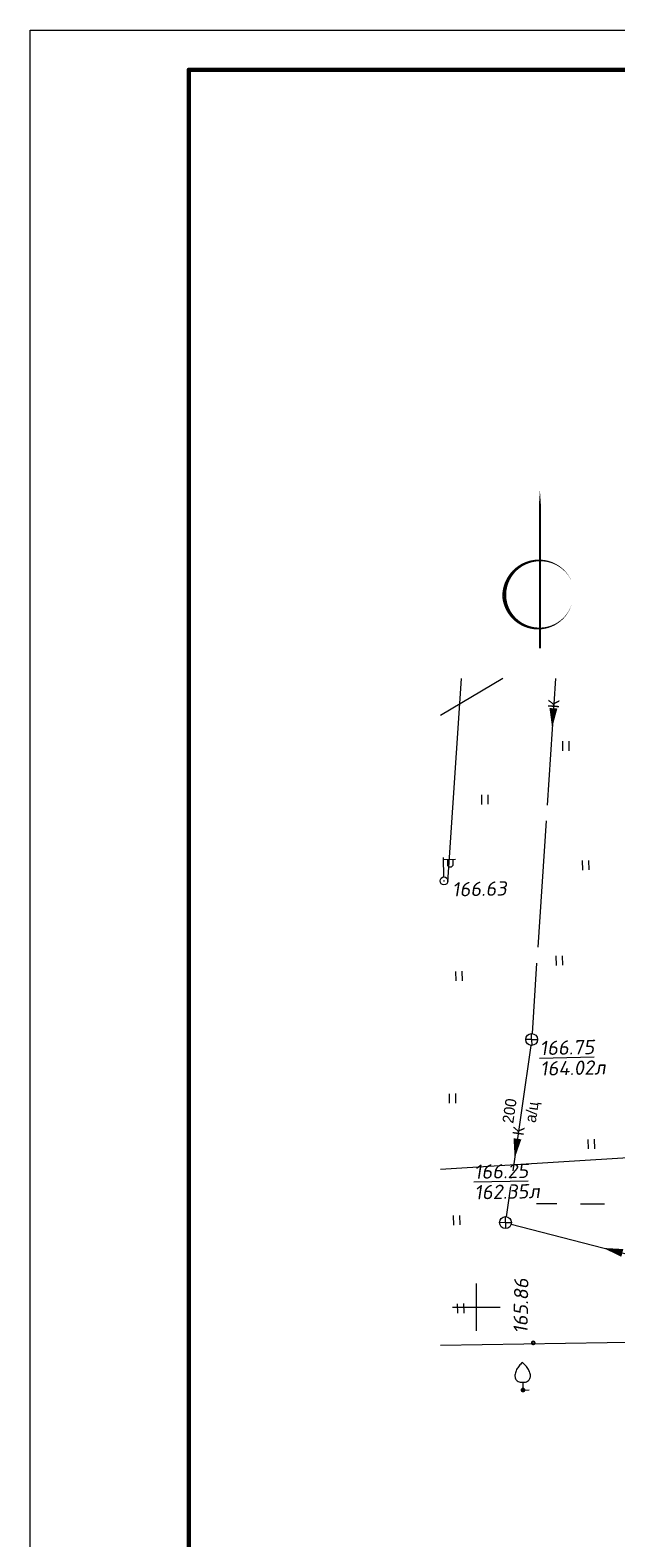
# Model space of a CAD drawing. Header units: millimetres. Extents: x 523431 to 527346, y -48565 to -47721.
# Tile 138 of 221: x 525907 to 525981, y -48458 to -48268. Entities that reach past the tile are written whole.
import ezdxf
from ezdxf.enums import TextEntityAlignment as Align

# ---------------------------------------------------------------- set-up
doc = ezdxf.new("R2010")
doc.units = ezdxf.units.MM
doc.linetypes.add('LU024', pattern=[3, 1.5, -1.5])
doc.linetypes.add('LU197', pattern=[9, 8, -1])
for name, color, linetype, lineweight in [('02 План', 7, 'Continuous', 25), ('ELEKTROSET_', 6, 'LU1191', 9), ('KANALIZACIA', 1, 'LU197', 13), ('OTMETKI', 7, 'Continuous', 13), ('setka', 5, 'Continuous', 0), ('SWAZ_', 1, 'LU133', 9), ('TOPOGRAFIA', 7, 'Continuous', 13), ('WODOPROWOD', 150, 'LU197', 13), ('ВК-линия контур', 132, 'Continuous', 15), ('ВК-линия основная', 1, 'Continuous', 30), ('ВК-линия толстая', 30, 'Continuous', 60), ('ВК-Текст', 1, 'Continuous', 30), ('ГП ГП', 10, 'ОПС_W2', 30)]:
    doc.layers.add(name, color=color, linetype=linetype, lineweight=lineweight)
doc.layers.add('A_SEVER', color=7, linetype='Continuous')
doc.styles.add('SIMPLEX_K', font='txt')
doc.styles.get("Standard").update_dxf_attribs({"font": 'arial.ttf'})
doc.styles.add('Standard_k', font='simplex.shx', dxfattribs={"oblique": 10})
doc.styles.add('ОПС', font='arial.ttf')
doc.linetypes.add('LU1191', pattern='A,1,-2,0.29,[131,ltypeshp01.shx,S=1.3,R=180,X=0.923,Y=0.65],0.29,[131,ltypeshp01.shx,S=1.3,R=180,X=1.3,Y=0.65],5,[131,ltypeshp01.shx,S=1.3,R=0,X=-1.3,Y=-0.65],0.58,[131,ltypeshp01.shx,S=1.3,R=0,X=-1.3,Y=-0.65],-2,3', length=14.16)
doc.linetypes.add('LU1193', pattern='A,1,-2,[131,ltypeshp01.shx,S=1.3,R=180,X=1.3,Y=0.65],6,[131,ltypeshp01.shx,S=1.3,R=0,X=-1.3,Y=-0.65],-2,3', length=14)
doc.linetypes.add('LU133', pattern='A,6,[133,ltypeshp.shx,S=0.25,R=0,X=-3,Y=0],-2', length=8)
doc.linetypes.add('ОПС_W2', pattern='A,10,-0.5,["W2",ОПС,S=1,R=0,X=0,Y=-0.5],-2.5', length=13)

# ---------------------------------------------------------------- blocks, each defined once
blk = doc.blocks.new('GC_SEVER1')
at = {"layer": 'ГП ГП', "color": 0, "linetype": 'ByBlock', "lineweight": 0}
for points in [[(0, 0, 0.5, 0.5, 0), (0, 25, 2, 0, 0), (0, 40, 0, 0, 0)], [(7, 22, 0, 0, 0), (8, 17, 0, 1, 0.8179), (-9, 13, 1, 0, 0.8179), (8, 11, 0, 0, 0)]]:
    blk.add_lwpolyline(points, format="xyseb", dxfattribs=at)
blk = doc.blocks.new('BSTB_blok')
at = {"color": 0, "linetype": 'Continuous', "lineweight": 13, "const_width": 0.095}
blk.add_lwpolyline([(-0.0525, 0, 1), (0.0525, 0, 1)], format="xyb", close=True, dxfattribs=at)
at = {"color": 0, "linetype": 'Continuous', "lineweight": 13}
blk.add_circle((0, 0), 0.5, dxfattribs=at)
blk = doc.blocks.new('U1101')
for p, q in [((0, 0.45), (0, 2.95)), ((0, 2.7), (1.5, 2.7)), ((0.5, 2.7), (0.5, 1.95)), ((0.5, 1.95), (0.65, 1.75)), ((1, 1.75), (1.2, 1.95)), ((1.2, 1.95), (1.2, 2.7)), ((0.65, 1.75), (1, 1.75))]:
    blk.add_line(p, q)
blk = doc.blocks.new('U401t')
at = {"layer": 'TOPOGRAFIA'}
for p, q in [((-0.4, 0), (-0.4, 1.2)), ((0.4, 0), (0.4, 1.2))]:
    blk.add_line(p, q, dxfattribs=at)
blk = doc.blocks.new('Pk_blok')
at = {"color": 0, "linetype": 'Continuous', "lineweight": 13, "const_width": 0.25}
blk.add_lwpolyline([(-0.175, 0, 1), (0.175, 0, 1)], format="xyb", close=True, dxfattribs=at)
blk = doc.blocks.new('KK_blok')
at = {"color": 0, "linetype": 'Continuous', "lineweight": 13}
for q in [(-0.75, 0), (0, 0.75), (0, -0.75), (0.75, 0)]:
    blk.add_line((0, 0), q, dxfattribs=at)
blk.add_circle((0, 0), 0.75, dxfattribs=at)
blk = doc.blocks.new('U3882')
at = {"layer": 'TOPOGRAFIA'}
blk.add_lwpolyline([(0, 0.98), (0, 0), (0.76, 0)], dxfattribs=at)
blk.add_open_spline([(0, 3.49), (0.14, 3.35), (0.42, 3.08), (0.76, 2.6), (0.97, 2.08), (1, 1.56), (0.77, 1.19), (0.42, 0.99), (0, 0.97), (-0.41, 0.99), (-0.76, 1.19), (-1, 1.55), (-0.97, 2.08), (-0.77, 2.6), (-0.42, 3.08), (-0.14, 3.35), (0, 3.49)], degree=3, knots=[0, 0, 0, 0, 0.605608, 1.185653, 1.776143, 2.240838, 2.642449, 2.990041, 3.470375, 3.950708, 4.268679, 4.696621, 5.161316, 5.751806, 6.331851, 6.937459, 6.937459, 6.937459, 6.937459], dxfattribs=at)
blk = doc.blocks.new('Setka_blok')
at = {"color": 0, "linetype": 'Continuous', "lineweight": 0}
for p, q in [((0, -3), (0, 3)), ((-3, 0), (3, 0))]:
    blk.add_line(p, q, dxfattribs=at)
blk = doc.blocks.new('A$C2A594F0D')
at = {"layer": 'ELEKTROSET_', "flags": 128}
blk.add_lwpolyline([(0.037, 14.126), (11.865, 14.86), (51.661, 14.549, 0.359703), (66.104, 25.659), (66.147, 36.439), (65.947, 45.096)], format="xyb", dxfattribs=at)
at = {"layer": 'ELEKTROSET_', "linetype": 'LU1193', "flags": 128}
blk.add_lwpolyline([(1.323, 45.096), (0.479, 32.248)], dxfattribs=at)
at = {"layer": 'KANALIZACIA'}
for p, q in [((7.275, 45.096), (5.802, 22.689)), ((5.724, 21.943), (4.181, 11.132)), ((4.49, 10.667), (19.465, 6.773))]:
    blk.add_line(p, q, dxfattribs=at)
at = {"layer": 'KANALIZACIA', "linetype": 'Continuous'}
for points in [[(7.151, 43.221, 0.5, 0, 0), (7.069, 41.974, 0, 0, 0), (7.158, 43.321, 0, 0, 0)], [(4.882, 16.047, 0.5, 0, 0), (4.706, 14.809, 0, 0, 0), (4.896, 16.146, 0, 0, 0)], [(11.498, 8.845, 0.5, 0, 0), (10.288, 9.159, 0, 0, 0), (11.595, 8.819, 0, 0, 0)]]:
    blk.add_lwpolyline(points, format="xyseb", dxfattribs=at)
at = {"layer": 'SWAZ_'}
blk.add_line((15.951, 3.262), (0.037, 3.007), dxfattribs=at)
at = {"layer": 'TOPOGRAFIA', "linetype": 'LU024', "flags": 128}
blk.add_lwpolyline([(58.359, 11.303), (46.466, 11.801), (28.302, 11.813), (6.079, 11.942)], dxfattribs=at)
at = {"layer": 'WODOPROWOD'}
blk.add_line((3.955, 45.096), (0.037, 42.775), dxfattribs=at)
at = {"layer": 'A_SEVER', "linetype": 'ByBlock', "lineweight": 0, "xscale": 0.2499999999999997, "yscale": 0.2499999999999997, "zscale": 0.2499999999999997, "rotation": 0.0002104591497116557}
blk.add_blockref('GC_SEVER1', (6.299, 47.007), dxfattribs=at)
at = {"layer": 'OTMETKI', "linetype": 'Continuous', "xscale": 0.50000486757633, "yscale": 0.50000486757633, "zscale": 0.50000486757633, "rotation": 1.173488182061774}
for p in [(5.877, 3.168), (5.232, 0.19)]:
    blk.add_blockref('Pk_blok', p, dxfattribs=at)
at = {"layer": 'setka', "lineweight": -2, "xscale": 0.5, "yscale": 0.5, "zscale": 0.5}
blk.add_blockref('Setka_blok', (2.292, 5.422), dxfattribs=at)
at = {"layer": 'TOPOGRAFIA', "xscale": 0.50000486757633, "yscale": 0.50000486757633, "zscale": 0.50000486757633, "rotation": 1.173488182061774}
for name, p in [('U401t', (7.955, 40.539)), ('U401t', (2.843, 37.155)), ('U1101', (0.25, 32.326)), ('U401t', (9.197, 33.014)), ('U401t', (7.539, 27)), ('U401t', (1.218, 26.017)), ('U401t', (0.806, 18.297)), ('U401t', (9.558, 15.415)), ('U401t', (1.06, 10.604)), ('U401t', (1.318, 5.045)), ('U3882', (5.232, 0.19))]:
    blk.add_blockref(name, p, dxfattribs=at)
at = {"layer": 'TOPOGRAFIA', "linetype": 'Continuous', "xscale": 0.50000486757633, "yscale": 0.50000486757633, "zscale": 0.50000486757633, "rotation": 1.173488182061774}
for name, p in [('BSTB_blok', (0.25, 32.326)), ('KK_blok', (5.777, 22.314)), ('KK_blok', (4.128, 10.761))]:
    blk.add_blockref(name, p, dxfattribs=at)
at = {"layer": 'KANALIZACIA', "linetype": 'Continuous', "lineweight": 13, "style": 'SIMPLEX_K'}
for rotation, p in [(86.23991, (7.17, 43.5)), (81.8734, (4.952, 16.538))]:
    blk.add_text('К', height=0.7, rotation=rotation, dxfattribs=at).set_placement(p, align=Align.MIDDLE)
at = {"layer": 'KANALIZACIA', "linetype": 'Continuous', "lineweight": 13, "style": 'Standard_k', "oblique": 10}
for s, p in [('164.02л', (6.324, 20.029)), ('162.35л', (2.178, 12.218))]:
    blk.add_text(s, height=0.9, rotation=1.17349, dxfattribs=at).set_placement(p)
at = {"layer": 'KANALIZACIA', "linetype": 'Continuous', "lineweight": 13, "style": 'SIMPLEX_K'}
for s, p in [('200', (4.616, 16.986)), ('а/ц', (6.035, 17.033))]:
    blk.add_text(s, height=0.7, rotation=81.8734, dxfattribs=at).set_placement(p)
at = {"layer": 'OTMETKI', "style": 'Standard_k', "oblique": 10}
for s, rotation, p in [('166.63', 1.17349, (0.752, 32.237)), ('%%u166.75', 1.17349, (6.279, 22.225)), ('%%u166.25', 1.17349, (2.133, 14.414)), ('165.86', 89.03098, (4.623, 3.755))]:
    blk.add_text(s, height=0.9, rotation=rotation, dxfattribs=at).set_placement(p, align=Align.TOP_LEFT)
blk = doc.blocks.new('*U31')
at = {"layer": 'ВК-линия контур', "color": 0}
for p, q in [((-420, 297), (0, 297)), ((-420, 0), (-420, 297))]:
    blk.add_line(p, q, dxfattribs=at)
at = {"layer": 'ВК-линия основная', "color": 0}
blk.add_lwpolyline([(-400, 287), (-400, 287)], dxfattribs=at)
at = {"layer": 'ВК-линия толстая', "color": 0}
for points in [[(-400, 5), (-400, 292), (-5, 292), (-5, 5)], [(-400, 278), (-400, 278), (-400, 278), (-400, 278)]]:
    blk.add_lwpolyline(points, close=True, dxfattribs=at)
blk.add_lwpolyline([(-400, 287), (-400, 287)], dxfattribs=at)
blk.add_lwpolyline([(-400, 287), (-400, 287)], dxfattribs=at)
blk.add_lwpolyline([(-400, 287), (-400, 287)], dxfattribs=at)
blk.add_lwpolyline([(-400, 287), (-400, 287)], dxfattribs=at)
at = {"layer": 'ВК-Текст', "color": 0, "insert": (-400, 287), "char_height": 0.0000208, "width": 0.000208, "attachment_point": 4, "rotation": 90}
for s in ['\\pi2;Справ. N', '\\pi2;Перв. примен.']:
    blk.add_mtext(s, dxfattribs=at)
at = {"layer": 'ВК-Текст', "color": 0}
blk.add_attdef('ЛИСТ_АЛ', text='', height=2.5, dxfattribs=at).set_placement((-10, 288.5), align=Align.MIDDLE_CENTER)
at = {"layer": 'ВК-Текст', "color": 0, "ltscale": 0.5}
blk.add_attdef('ВЕРХНИЙ_ШИФР', text='', height=0.000005, rotation=180, dxfattribs=at).set_placement((-400, 278), align=Align.MIDDLE_CENTER)
at = {"layer": 'ВК-Текст', "color": 0, "flags": 12}
blk.add_attdef('ФОРМАТ_ЛИСТА', (-42, 1.56), '', height=2.5, dxfattribs=at)

msp = doc.modelspace()

# ---------------------------------------------------------------- block references
ref = msp.add_blockref('*U31', (526327.29, -48564.75))
ref.add_attrib('ВЕРХНИЙ_ШИФР', '1984-11.Р 01.06.01 РЗ.Э1-01', dxfattribs={"layer": 'ВК-Текст', "color": 0, "ltscale": 0.5, "height": 0.000005, "rotation": 180}).set_placement((525927.29, -48286.75), align=Align.MIDDLE_CENTER)
at = {"layer": '02 План', "ltscale": 0.15, "xscale": 2, "yscale": 2, "zscale": 2}
msp.add_blockref('A$C2A594F0D', (525958.99, -48439.79), dxfattribs=at)

doc.saveas('drawing.dxf')
